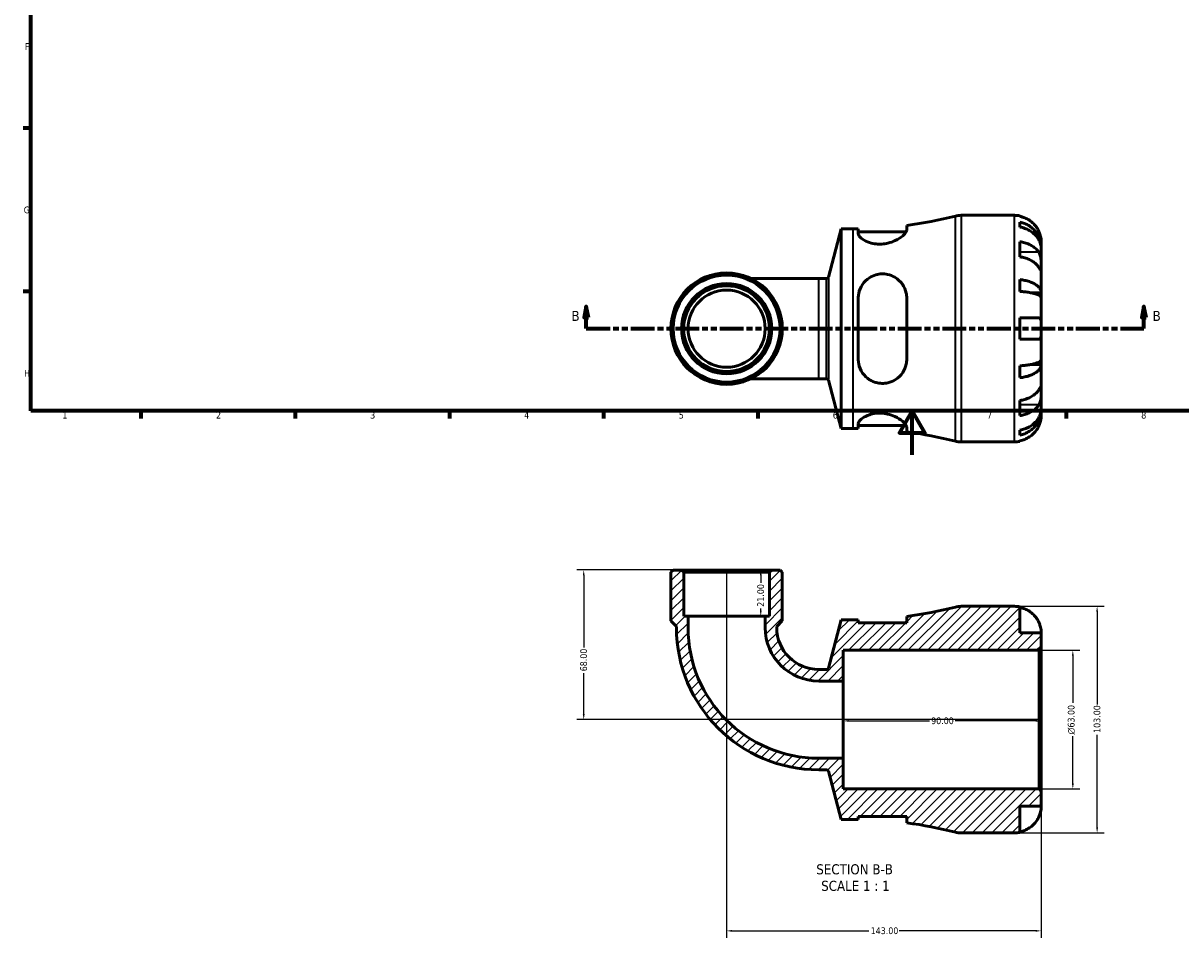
# Model space of a CAD drawing. Header units: millimetres. Extents: x 0 to 902, y -219 to 623.
# Tile 1 of 4: x 17 to 543, y -219 to 196. Entities that reach past the tile are written whole.
import ezdxf

# ---------------------------------------------------------------- set-up
doc = ezdxf.new("R2010")
doc.units = ezdxf.units.MM
doc.linetypes.add('DOUBLE_DASH_CHAIN', pattern=[1.2403, 0.6614, -0.0827, 0.1654, -0.0827, 0.1654, -0.0827])
for name, color, linetype, lineweight in [('Border (ANSI)', 7, 'Continuous', 70), ('Dimension (ANSI)', 7, 'Continuous', 25), ('Hatch (ANSI)', 7, 'Continuous', 18), ('Section Line (ANSI)', 7, 'DOUBLE_DASH_CHAIN', 70), ('Symbol (ANSI)', 7, 'Continuous', 25), ('Visible (ANSI)', 7, 'Continuous', 50), ('Visible Narrow (ANSI)', 7, 'Continuous', 35)]:
    doc.layers.add(name, color=color, linetype=linetype, lineweight=lineweight)
doc.styles.add('Label Text (ANSI)', font='tahoma.ttf')
doc.styles.add('Note Text (ANSI)', font='tahoma.ttf')
doc.dimstyles.new('Default - mm (ANSI)', dxfattribs={"dimtxt": 3.048, "dimasz": 2.5, "dimexe": 3.175, "dimexo": 1.6002, "dimgap": 0.8, "dimtad": 0, "dimtoh": 1, "dimrnd": 1e-08, "dimzin": 4, "dimdsep": 46, "dimtxsty": 'Note Text (ANSI)', "dimcen": 0.09, "dimdle": 10, "dimclrd": 256, "dimclre": 256, "dimclrt": 256, "dimadec": 1, "dimazin": 1, "dimtfac": 1, "dimtofl": 0, "dimtmove": 0, "dimatfit": 3, "dimfxl": 1, "dimtolj": 1, "dimtzin": 4, "dimlwd": -1, "dimlwe": -1, "dimarcsym": 0})

# ---------------------------------------------------------------- blocks, each defined once
blk = doc.blocks.new('Borders Default Border')
at = {"layer": 'Border (ANSI)'}
for p, q in [((20, 148.5), (16.55, 148.5)), ((20, 74.25), (16.55, 74.25)), ((70.08, 20), (70.08, 16.55)), ((140.17, 20), (140.17, 16.55)), ((210.25, 20), (210.25, 16.55)), ((280.33, 20), (280.33, 16.55)), ((350.42, 20), (350.42, 16.55)), ((490.58, 20), (490.58, 16.55))]:
    blk.add_line(p, q, dxfattribs=at)
at = {"layer": 'Border (ANSI)', "flags": 128}
for points in [[(20, 20), (20, 574), (821, 574), (821, 20), (20, 20)], [(420.5, 0), (420.5, 20), (414.73, 10), (426.27, 10), (420.5, 20)]]:
    blk.add_lwpolyline(points, dxfattribs=at)
at = {"layer": 'Border (ANSI)', "char_height": 3.05, "attachment_point": 7, "style": 'Note Text (ANSI)'}
for s, insert in [('F', (17.29, 184.1)), ('G', (16.81, 109.79)), ('H', (16.97, 35.6)), ('1', (34.35, 16.55)), ('2', (104.2, 16.55)), ('3', (174.26, 16.49)), ('4', (244.23, 16.55)), ('5', (314.48, 16.49)), ('6', (384.49, 16.49)), ('7', (454.6, 16.55)), ('8', (524.63, 16.48))]:
    blk.add_mtext(s, dxfattribs=dict(at, insert=insert))
blk = doc.blocks.new('2dTransSection0')
at = {"layer": 'Section Line (ANSI)', "linetype": 'Continuous'}
for p, q in [((272.47, 67.4), (271.47, 62.4)), ((272.47, 62.4), (272.47, 67.4)), ((273.47, 62.4), (272.47, 67.4)), ((525.85, 67.4), (524.85, 62.4)), ((525.85, 62.4), (525.85, 67.4)), ((526.85, 62.4), (525.85, 67.4)), ((271.47, 62.4), (273.47, 62.4)), ((272.47, 57.4), (272.47, 62.4)), ((524.85, 62.4), (526.85, 62.4)), ((525.85, 57.4), (525.85, 62.4)), ((272.47, 57.4), (283.1, 57.4)), ((515.22, 57.4), (525.85, 57.4))]:
    blk.add_line(p, q, dxfattribs=at)
at = {"layer": 'Section Line (ANSI)', "linetype": 'DOUBLE_DASH_CHAIN', "ltscale": 16.309778}
blk.add_line((272.47, 57.4), (525.85, 57.4), dxfattribs=at)
at = {"layer": 'Section Line (ANSI)', "linetype": 'Continuous', "flags": 128}
for points in [[(273.47, 62.4), (272.47, 67.4), (271.47, 62.4), (273.47, 62.4)], [(526.85, 62.4), (525.85, 67.4), (524.85, 62.4), (526.85, 62.4)]]:
    blk.add_lwpolyline(points, dxfattribs=at)
at = {"layer": 'Section Line (ANSI)'}
for points in [[(273.47, 62.4), (272.47, 67.4), (271.47, 62.4), (273.47, 62.4)], [(526.85, 62.4), (525.85, 67.4), (524.85, 62.4), (526.85, 62.4)]]:
    blk.add_solid(points, dxfattribs=at)
at = {"layer": 'Section Line (ANSI)', "char_height": 4.57, "attachment_point": 7, "style": 'Label Text (ANSI)'}
for insert in [(265.73, 60.9), (529.81, 60.9)]:
    blk.add_mtext('B', dxfattribs=dict(at, insert=insert))
blk = doc.blocks.new('*D7')
at = {"layer": 'Defpoints', "color": 0, "transparency": 16777216}
for p in [(478.2, -88.79), (493.56, -88.79), (478.2, -151.79)]:
    blk.add_point(p, dxfattribs=at)
at = {"layer": 'Dimension (ANSI)', "transparency": 16777216}
for p, q in [((479.8, -88.79), (496.74, -88.79)), ((493.56, -91.29), (493.56, -112.72)), ((493.56, -149.29), (493.56, -127.87)), ((479.8, -151.79), (496.74, -151.79))]:
    blk.add_line(p, q, dxfattribs=at)
for points in [[(493.15, -91.29), (493.98, -91.29), (493.56, -88.79)], [(493.15, -149.29), (493.98, -149.29), (493.56, -151.79)]]:
    blk.add_solid(points, dxfattribs=at)
at = {"layer": 'Dimension (ANSI)', "transparency": 16777216, "insert": (491.27, -127.07), "char_height": 3.048, "attachment_point": 1, "rotation": 90, "style": 'Note Text (ANSI)'}
blk.add_mtext('\\A1;\\fAIGDT|b0|i0;\\H3.0480;\\ln\\fTahoma|b0|i0;\\H3.0480;63.00', dxfattribs=at)
blk = doc.blocks.new('*D8')
at = {"layer": 'Defpoints', "color": 0, "transparency": 16777216}
for p in [(389.23, -120.29), (389.23, -120.86), (479.23, -120.29)]:
    blk.add_point(p, dxfattribs=at)
at = {"layer": 'Dimension (ANSI)', "transparency": 16777216}
for p, q in [((391.73, -120.86), (428.37, -120.86)), ((476.73, -120.86), (440.08, -120.86))]:
    blk.add_line(p, q, dxfattribs=at)
for points in [[(391.73, -120.45), (391.73, -121.28), (389.23, -120.86)], [(476.73, -120.45), (476.73, -121.28), (479.23, -120.86)]]:
    blk.add_solid(points, dxfattribs=at)
at = {"layer": 'Dimension (ANSI)', "transparency": 16777216, "insert": (429.17, -119.28), "char_height": 3.048, "attachment_point": 1, "style": 'Note Text (ANSI)'}
blk.add_mtext('\\A1;90.00', dxfattribs=at)
blk = doc.blocks.new('*D9')
at = {"layer": 'Defpoints', "color": 0, "transparency": 16777216}
for p in [(315.72, -52.29), (271.29, -120.29), (479.23, -120.29)]:
    blk.add_point(p, dxfattribs=at)
at = {"layer": 'Dimension (ANSI)', "transparency": 16777216}
for p, q in [((314.12, -52.29), (268.12, -52.29)), ((271.29, -54.79), (271.29, -87.46)), ((271.29, -117.79), (271.29, -99.13)), ((477.63, -120.29), (268.12, -120.29))]:
    blk.add_line(p, q, dxfattribs=at)
for points in [[(270.88, -54.79), (271.71, -54.79), (271.29, -52.29)], [(270.88, -117.79), (271.71, -117.79), (271.29, -120.29)]]:
    blk.add_solid(points, dxfattribs=at)
at = {"layer": 'Dimension (ANSI)', "transparency": 16777216, "insert": (269.7, -98.33), "char_height": 3.048, "attachment_point": 1, "rotation": 90, "style": 'Note Text (ANSI)'}
blk.add_mtext('\\A1;68.00', dxfattribs=at)
blk = doc.blocks.new('*D10')
at = {"layer": 'Defpoints', "color": 0, "transparency": 16777216}
for p in [(336.23, -52.29), (479.23, -152.82), (479.23, -216.29)]:
    blk.add_point(p, dxfattribs=at)
at = {"layer": 'Dimension (ANSI)', "transparency": 16777216}
for p, q in [((336.23, -53.9), (336.23, -219.47)), ((479.23, -154.43), (479.23, -219.47)), ((338.73, -216.29), (400.89, -216.29)), ((476.73, -216.29), (414.57, -216.29))]:
    blk.add_line(p, q, dxfattribs=at)
for points in [[(338.73, -215.88), (338.73, -216.71), (336.23, -216.29)], [(476.73, -215.88), (476.73, -216.71), (479.23, -216.29)]]:
    blk.add_solid(points, dxfattribs=at)
at = {"layer": 'Dimension (ANSI)', "transparency": 16777216, "insert": (401.69, -214.71), "char_height": 3.048, "attachment_point": 1, "style": 'Note Text (ANSI)'}
blk.add_mtext('\\A1;143.00', dxfattribs=at)
blk = doc.blocks.new('*D11')
at = {"layer": 'Defpoints', "color": 0, "transparency": 16777216}
for p in [(336.23, -52.29), (336.23, -73.29), (351.74, -73.29)]:
    blk.add_point(p, dxfattribs=at)
at = {"layer": 'Dimension (ANSI)', "transparency": 16777216}
for p, q in [((351.74, -54.79), (351.74, -58.17)), ((351.74, -70.79), (351.74, -69.8))]:
    blk.add_line(p, q, dxfattribs=at)
for points in [[(351.32, -54.79), (352.16, -54.79), (351.74, -52.29)], [(351.32, -70.79), (352.16, -70.79), (351.74, -73.29)]]:
    blk.add_solid(points, dxfattribs=at)
at = {"layer": 'Dimension (ANSI)', "transparency": 16777216, "insert": (350.15, -69), "char_height": 3.048, "attachment_point": 1, "rotation": 90, "style": 'Note Text (ANSI)'}
blk.add_mtext('\\A1;21.00', dxfattribs=at)
blk = doc.blocks.new('*D12')
at = {"layer": 'Defpoints', "color": 0, "transparency": 16777216}
for p in [(467.1, -68.79), (467.1, -171.79), (504.59, -171.79)]:
    blk.add_point(p, dxfattribs=at)
at = {"layer": 'Dimension (ANSI)', "transparency": 16777216}
for p, q in [((468.7, -68.79), (507.77, -68.79)), ((504.59, -71.29), (504.59, -113.46)), ((504.59, -169.29), (504.59, -127.13)), ((468.7, -171.79), (507.77, -171.79))]:
    blk.add_line(p, q, dxfattribs=at)
for points in [[(504.17, -71.29), (505.01, -71.29), (504.59, -68.79)], [(504.17, -169.29), (505.01, -169.29), (504.59, -171.79)]]:
    blk.add_solid(points, dxfattribs=at)
at = {"layer": 'Dimension (ANSI)', "transparency": 16777216, "insert": (503, -126.33), "char_height": 3.048, "attachment_point": 1, "rotation": 90, "style": 'Note Text (ANSI)'}
blk.add_mtext('\\A1;103.00', dxfattribs=at)

msp = doc.modelspace()

# ---------------------------------------------------------------- hatches: boundary and pattern name
at = {"layer": 'Hatch (ANSI)'}
h = msp.add_hatch(dxfattribs=at)
h.set_pattern_fill('ANSI31', color=256, scale=25.4, style=0)
h.set_pattern_definition([(45, (0, 0), (-2.245064, 2.245064), [])])
edge = h.paths.add_edge_path()
edge.add_line((396.044, -164.355), (418.094, -164.355))
edge.add_line((418.094, -164.355), (418.094, -167.208))
edge.add_ellipse((393.726, -352.79), major_axis=(24.368, 185.582), ratio=1, start_angle=353.1084, end_angle=360, ccw=False)
edge.add_ellipse((442.743, -161.495), major_axis=(-2.557, -9.978), ratio=1, start_angle=0, end_angle=14.37193)
edge.add_line((442.743, -171.795), (467.101, -171.795))
edge.add_ellipse((467.101, -159.67), major_axis=(0, -12.125), ratio=1, start_angle=0, end_angle=11.53696)
edge.add_line((469.526, -171.55), (469.526, -159.67))
edge.add_line((469.526, -159.67), (479.226, -159.67))
edge.add_line((479.226, -159.67), (479.226, -152.825))
edge.add_line((479.226, -152.825), (478.196, -151.795))
edge.add_line((478.196, -151.795), (389.226, -151.795))
edge.add_line((389.226, -151.795), (389.226, -137.823))
edge.add_line((389.226, -137.823), (378.066, -137.823))
edge.add_ellipse((378.066, -78.455), major_axis=(0, -59.368), ratio=1, start_angle=270, end_angle=360, ccw=False)
edge.add_line((318.698, -78.455), (318.698, -73.295))
edge.add_line((318.698, -73.295), (316.75, -73.295))
edge.add_line((316.75, -73.295), (316.75, -53.325))
edge.add_line((316.75, -53.325), (315.72, -52.295))
edge.add_line((315.72, -52.295), (311.937, -52.295))
edge.add_line((311.937, -52.295), (310.907, -53.325))
edge.add_line((310.907, -53.325), (310.907, -75.395))
edge.add_line((310.907, -75.395), (313.439, -77.927))
edge.add_line((313.439, -77.927), (313.439, -78.455))
edge.add_ellipse((378.066, -78.455), major_axis=(-64.627, 0), ratio=1, start_angle=0, end_angle=90)
edge.add_line((378.066, -143.082), (381.656, -143.082))
edge.add_ellipse((381.656, -143.906), major_axis=(0, 0.824), ratio=1, start_angle=285, end_angle=360, ccw=False)
edge.add_line((382.452, -143.693), (388.326, -165.615))
edge.add_line((388.326, -165.615), (393.726, -165.615))
edge.add_ellipse((393.726, -352.79), major_axis=(0, 187.175), ratio=1, start_angle=359.29058, end_angle=360, ccw=False)
edge.add_line((396.044, -165.629), (396.044, -164.355))
edge = h.paths.add_edge_path()
edge.add_line((418.094, -76.235), (396.044, -76.235))
edge.add_line((396.044, -76.235), (396.044, -74.961))
edge.add_ellipse((393.726, 112.2), major_axis=(2.317, -187.161), ratio=1, start_angle=359.29058, end_angle=360, ccw=False)
edge.add_line((393.726, -74.975), (388.326, -74.975))
edge.add_line((388.326, -74.975), (382.452, -96.897))
edge.add_ellipse((381.656, -96.684), major_axis=(0.796, -0.213), ratio=1, start_angle=285, end_angle=360, ccw=False)
edge.add_line((381.656, -97.508), (378.066, -97.508))
edge.add_ellipse((378.066, -78.455), major_axis=(0, -19.053), ratio=1, start_angle=270, end_angle=360, ccw=False)
edge.add_line((359.013, -78.455), (359.013, -77.927))
edge.add_line((359.013, -77.927), (361.545, -75.395))
edge.add_line((361.545, -75.395), (361.545, -53.325))
edge.add_line((361.545, -53.325), (360.515, -52.295))
edge.add_line((360.515, -52.295), (356.732, -52.295))
edge.add_line((356.732, -52.295), (355.702, -53.325))
edge.add_line((355.702, -53.325), (355.702, -73.295))
edge.add_line((355.702, -73.295), (353.755, -73.295))
edge.add_line((353.755, -73.295), (353.755, -78.455))
edge.add_ellipse((378.066, -78.455), major_axis=(-24.312, 0), ratio=1, start_angle=0, end_angle=90)
edge.add_line((378.066, -102.767), (389.226, -102.767))
edge.add_line((389.226, -102.767), (389.226, -88.795))
edge.add_line((389.226, -88.795), (478.196, -88.795))
edge.add_line((478.196, -88.795), (479.226, -87.765))
edge.add_line((479.226, -87.765), (479.226, -80.92))
edge.add_line((479.226, -80.92), (469.526, -80.92))
edge.add_line((469.526, -80.92), (469.526, -69.04))
edge.add_ellipse((467.101, -80.92), major_axis=(2.425, 11.88), ratio=1, start_angle=0, end_angle=11.53696)
edge.add_line((467.101, -68.795), (442.743, -68.795))
edge.add_ellipse((442.743, -79.095), major_axis=(0, 10.3), ratio=1, start_angle=0, end_angle=14.37193)
edge.add_ellipse((393.726, 112.2), major_axis=(46.46, -181.317), ratio=1, start_angle=353.1084, end_angle=360, ccw=False)
edge.add_line((418.094, -73.382), (418.094, -76.235))

# ---------------------------------------------------------------- linework, layer by layer
at = {"layer": 'Visible (ANSI)'}
for p, q in [((442.743, 108.901), (467.101, 108.901)), ((469.526, 108.656), (469.526, 108.426)), ((469.526, 105.795), (469.526, 103.56)), ((382.452, 80.799), (388.326, 102.721)), ((388.326, 12.081), (388.326, 102.721)), ((388.326, 102.721), (393.726, 102.721)), ((396.044, 102.735), (396.044, 100.565)), ((396.044, 101.461), (417.878, 101.461)), ((418.094, 102.22), (418.094, 104.314)), ((469.526, 96.911), (469.526, 90.052)), ((479.226, 94.242), (479.226, 96.776)), ((479.226, 94.242), (479.175, 94.242)), ((479.226, 93.278), (479.226, 94.242)), ((479.226, 85.243), (479.226, 93.278)), ((479.226, 73.625), (479.226, 85.243)), ((378.066, 80.188), (347.262, 80.188)), ((378.066, 80.188), (381.656, 80.188)), ((469.526, 79.682), (469.526, 74.285)), ((396.044, 71.261), (396.044, 43.541)), ((418.094, 43.541), (418.094, 71.261)), ((479.226, 73.625), (474.935, 73.625)), ((479.226, 71.297), (479.226, 73.625)), ((479.226, 57.401), (479.226, 71.297)), ((469.526, 62.251), (469.526, 52.551)), ((479.226, 43.505), (479.226, 57.401)), ((479.226, 41.176), (479.226, 43.505)), ((469.526, 40.517), (469.526, 35.12)), ((479.226, 41.176), (474.935, 41.176)), ((479.226, 29.559), (479.226, 41.176)), ((347.262, 34.614), (378.066, 34.614)), ((378.066, 34.614), (381.656, 34.614)), ((382.452, 34.003), (388.326, 12.081)), ((479.226, 21.524), (479.226, 29.559)), ((469.526, 24.75), (469.526, 17.891)), ((479.226, 20.56), (479.226, 21.524)), ((479.226, 20.56), (479.175, 20.56)), ((479.226, 18.026), (479.226, 20.56)), ((388.326, 12.081), (393.726, 12.081)), ((396.044, 14.237), (396.044, 12.067)), ((396.044, 13.341), (417.878, 13.341)), ((418.094, 10.488), (418.094, 12.582)), ((469.526, 11.242), (469.526, 9.007)), ((442.743, 5.901), (467.101, 5.901)), ((469.526, 6.376), (469.526, 6.146)), ((311.937, -52.295), (310.907, -53.325)), ((315.72, -52.295), (311.937, -52.295)), ((316.75, -53.325), (315.72, -52.295)), ((356.732, -52.295), (315.72, -52.295)), ((356.732, -52.295), (355.702, -53.325)), ((360.515, -52.295), (356.732, -52.295)), ((361.545, -53.325), (360.515, -52.295)), ((310.907, -53.325), (310.907, -75.395)), ((316.75, -73.295), (316.75, -53.325)), ((316.75, -53.325), (355.702, -53.325)), ((355.702, -53.325), (355.702, -73.295)), ((361.545, -75.395), (361.545, -53.325)), ((318.698, -73.295), (316.75, -73.295)), ((318.698, -78.455), (318.698, -73.295)), ((353.755, -73.295), (318.698, -73.295)), ((355.702, -73.295), (353.755, -73.295)), ((353.755, -73.295), (353.755, -78.455)), ((418.094, -73.382), (418.094, -76.235)), ((467.101, -68.795), (442.743, -68.795)), ((469.526, -80.92), (469.526, -69.04)), ((310.907, -75.395), (313.439, -77.927)), ((313.439, -77.927), (313.439, -78.455)), ((359.013, -77.927), (361.545, -75.395)), ((359.013, -78.455), (359.013, -77.927)), ((388.326, -74.975), (382.452, -96.897)), ((393.726, -74.975), (388.326, -74.975)), ((396.044, -76.235), (396.044, -74.961)), ((418.094, -76.235), (396.044, -76.235)), ((479.226, -80.92), (469.526, -80.92)), ((479.226, -87.765), (479.226, -80.92)), ((389.226, -102.767), (389.226, -88.795)), ((389.226, -88.795), (478.196, -88.795)), ((478.196, -88.795), (479.226, -87.765)), ((478.196, -88.795), (478.196, -151.795)), ((479.226, -152.825), (479.226, -87.765)), ((381.656, -97.508), (378.066, -97.508)), ((378.066, -102.767), (389.226, -102.767)), ((389.226, -137.823), (389.226, -102.767)), ((389.226, -137.823), (378.066, -137.823)), ((389.226, -151.795), (389.226, -137.823)), ((378.066, -143.082), (381.656, -143.082)), ((382.452, -143.693), (388.326, -165.615)), ((478.196, -151.795), (389.226, -151.795)), ((479.226, -152.825), (478.196, -151.795)), ((479.226, -159.67), (479.226, -152.825)), ((469.526, -171.55), (469.526, -159.67)), ((469.526, -159.67), (479.226, -159.67)), ((388.326, -165.615), (393.726, -165.615)), ((396.044, -164.355), (418.094, -164.355)), ((396.044, -165.629), (396.044, -164.355)), ((418.094, -164.355), (418.094, -167.208)), ((442.743, -171.795), (467.101, -171.795))]:
    msp.add_line(p, q, dxfattribs=at)
for radius in [25.319, 24.289, 20.506, 19.476, 17.528]:
    msp.add_circle((336.226, 57.401), radius, dxfattribs=at)
for centre, radius, start, end in [((393.726, 289.896), 187.175, 277.48032, 284.37193), ((442.743, 98.601), 10.3, 90, 104.37193), ((467.101, 96.776), 12.125, 78.46304, 90), ((393.726, 289.896), 187.175, 270, 270.70942), ((381.656, 81.012), 0.824, 270, 345), ((381.656, 33.79), 0.824, 15, 90), ((393.726, -175.094), 187.175, 89.29058, 90), ((393.726, -175.094), 187.175, 75.62807, 82.51968), ((442.743, 16.201), 10.3, 255.62807, 270), ((467.101, 18.026), 12.125, 270, 281.53696), ((393.726, 112.2), 187.175, 277.48032, 284.37193), ((442.743, -79.095), 10.3, 90, 104.37193), ((467.101, -80.92), 12.125, 78.46304, 90), ((378.066, -78.455), 64.627, 180, 270), ((378.066, -78.455), 59.368, 180, 270), ((378.066, -78.455), 24.312, 180, 270), ((378.066, -78.455), 19.053, 180, 270), ((393.726, 112.2), 187.175, 270, 270.70942), ((381.656, -96.684), 0.824, 270, 345), ((381.656, -143.906), 0.824, 15, 90), ((393.726, -352.79), 187.175, 89.29058, 90), ((393.726, -352.79), 187.175, 75.62807, 82.51968), ((442.743, -161.495), 10.3, 255.62807, 270), ((467.101, -159.67), 12.125, 270, 281.53696)]:
    msp.add_arc(centre, radius, start, end, dxfattribs=at)
for points, knots in [([(478.094, 101.626), (477.84, 102.176), (477.53, 102.735), (476.722, 103.948), (476.196, 104.582), (475.136, 105.644), (474.507, 106.171), (473.151, 107.079), (472.424, 107.461), (471.061, 108.027), (470.303, 108.267), (469.526, 108.426)], [5.9143146, 5.9143146, 5.9143146, 5.9143146, 6.0897305, 6.0897305, 6.3151304, 6.3151304, 6.5397196, 6.5397196, 6.7643088, 6.7643088, 6.9824261, 6.9824261, 6.9824261, 6.9824261]), ([(469.526, 105.795), (470.303, 105.641), (471.063, 105.409), (472.426, 104.861), (473.153, 104.492), (474.509, 103.612), (475.139, 103.103), (476.198, 102.075), (476.724, 101.463), (477.632, 100.144), (478.013, 99.438), (478.587, 98.092), (478.833, 97.329), (479.152, 95.768), (479.226, 94.972), (479.226, 94.242)], [0.2300349, 0.2300349, 0.2300349, 0.2300349, 0.4483378, 0.4483378, 0.6728957, 0.6728957, 0.8974535, 0.8974535, 1.1226267, 1.1226267, 1.3478, 1.3478, 1.5738057, 1.5738057, 1.7998115, 1.7998115, 1.7998115, 1.7998115]), ([(418.094, 102.22), (418.094, 101.983), (418.014, 101.716), (417.566, 100.871), (417.008, 100.236), (415.365, 98.85), (414.216, 98.092), (411.837, 96.958), (410.7, 96.535), (408.598, 96.027), (407.688, 95.884), (405.889, 95.766), (405.023, 95.785), (403.117, 95.988), (402.121, 96.211), (399.939, 96.92), (398.86, 97.469), (397.15, 98.643), (396.54, 99.27), (396.112, 100.094), (396.044, 100.338), (396.044, 100.565)], [-3.8955804, -3.8955804, -3.8955804, -3.8955804, -3.6535708, -3.6535708, -3.19293, -3.19293, -2.6729658, -2.6729658, -2.284942, -2.284942, -2.0060777, -2.0060777, -1.7415575, -1.7415575, -1.4079212, -1.4079212, -0.9369214, -0.9369214, -0.4425319, -0.4425319, -0.2186521, -0.2186521, -0.2186521, -0.2186521]), ([(479.226, 93.278), (479.226, 93.927), (479.152, 94.636), (478.833, 96.025), (478.587, 96.704), (478.013, 97.902), (477.632, 98.53), (476.724, 99.704), (476.198, 100.249), (475.139, 101.163), (474.509, 101.617), (473.153, 102.4), (472.426, 102.729), (471.063, 103.216), (470.303, 103.423), (469.526, 103.56)], [5.4054322, 5.4054322, 5.4054322, 5.4054322, 5.6314379, 5.6314379, 5.8574437, 5.8574437, 6.0826169, 6.0826169, 6.3077901, 6.3077901, 6.5323479, 6.5323479, 6.7569058, 6.7569058, 6.9752088, 6.9752088, 6.9752088, 6.9752088]), ([(479.226, 96.776), (479.226, 96.776), (479.227, 96.835), (479.222, 97.078), (479.217, 97.273), (479.172, 97.861), (479.123, 98.29), (478.959, 99.126), (478.871, 99.49), (478.676, 100.15), (478.58, 100.436), (478.362, 101.016), (478.24, 101.309), (478.103, 101.607), (478.099, 101.616), (478.094, 101.626)], [-3.37535926, -3.37535926, -3.37535926, -3.37535926, -3.24472064, -3.24472064, -3.10081281, -3.10081281, -2.91318515, -2.91318515, -2.78540812, -2.78540812, -2.69094331, -2.69094331, -2.59427293, -2.59427293, -2.59108226, -2.59108226, -2.59108226, -2.59108226]), ([(469.526, 96.911), (470.303, 96.798), (471.061, 96.629), (472.424, 96.229), (473.151, 95.958), (474.507, 95.316), (475.136, 94.943), (476.196, 94.192), (476.722, 93.744), (477.53, 92.887), (477.84, 92.491), (478.094, 92.102)], [0.2300371, 0.2300371, 0.2300371, 0.2300371, 0.4481544, 0.4481544, 0.6727436, 0.6727436, 0.8973328, 0.8973328, 1.1227327, 1.1227327, 1.2981486, 1.2981486, 1.2981486, 1.2981486]), ([(478.094, 85.243), (477.84, 85.632), (477.53, 86.028), (476.722, 86.885), (476.196, 87.333), (475.136, 88.084), (474.507, 88.457), (473.151, 89.099), (472.424, 89.37), (471.061, 89.77), (470.303, 89.939), (469.526, 90.052)], [5.9143146, 5.9143146, 5.9143146, 5.9143146, 6.0897305, 6.0897305, 6.3151304, 6.3151304, 6.5397196, 6.5397196, 6.7643088, 6.7643088, 6.9824261, 6.9824261, 6.9824261, 6.9824261]), ([(478.094, 92.102), (478.148, 92.02), (478.2, 91.935), (478.382, 91.612), (478.501, 91.356), (478.719, 90.781), (478.814, 90.461), (479.006, 89.641), (479.081, 89.133), (479.189, 88.004), (479.21, 87.397), (479.228, 86.236), (479.226, 85.697), (479.226, 85.243)], [-0.78090098, -0.78090098, -0.78090098, -0.78090098, -0.74249641, -0.74249641, -0.64168011, -0.64168011, -0.53308797, -0.53308797, -0.37727943, -0.37727943, -0.19250343, -0.19250343, 0, 0, 0, 0]), ([(479.226, 85.243), (479.226, 84.975), (479.227, 84.739), (479.224, 84.329), (479.221, 84.161), (479.196, 83.884), (479.169, 83.811), (479.058, 83.837), (478.977, 83.928), (478.78, 84.201), (478.683, 84.345), (478.46, 84.684), (478.336, 84.873), (478.165, 85.135), (478.13, 85.189), (478.094, 85.243)], [0, 0, 0, 0, 0.11375655, 0.11375655, 0.23538098, 0.23538098, 0.39430899, 0.39430899, 0.54630686, 0.54630686, 0.65204055, 0.65204055, 0.75381821, 0.75381821, 0.77933795, 0.77933795, 0.77933795, 0.77933795]), ([(396.044, 71.261), (396.044, 71.96), (396.11, 72.654), (396.522, 74.806), (397.099, 76.196), (398.75, 78.644), (399.822, 79.708), (402.007, 81.115), (403.01, 81.572), (404.927, 82.111), (405.795, 82.247), (407.58, 82.311), (408.474, 82.232), (410.545, 81.796), (411.669, 81.349), (414.038, 79.948), (415.192, 78.873), (416.924, 76.415), (417.533, 75.046), (418.01, 72.819), (418.094, 72.045), (418.094, 71.261)], [-3.8481612, -3.8481612, -3.8481612, -3.8481612, -3.6270332, -3.6270332, -3.149235, -3.149235, -2.6745547, -2.6745547, -2.3368508, -2.3368508, -2.0716963, -2.0716963, -1.7982934, -1.7982934, -1.4184679, -1.4184679, -0.9070726, -0.9070726, -0.4224468, -0.4224468, -0.1748914, -0.1748914, -0.1748914, -0.1748914]), ([(469.526, 79.682), (470.303, 79.601), (471.063, 79.48), (472.426, 79.192), (473.153, 78.999), (474.509, 78.538), (475.139, 78.27), (476.198, 77.732), (476.724, 77.411), (477.632, 76.719), (478.013, 76.349), (478.587, 75.644), (478.833, 75.243), (479.152, 74.425), (479.226, 74.008), (479.226, 73.625)], [0.2300349, 0.2300349, 0.2300349, 0.2300349, 0.4483378, 0.4483378, 0.6728957, 0.6728957, 0.8974535, 0.8974535, 1.1226267, 1.1226267, 1.3478, 1.3478, 1.5738057, 1.5738057, 1.7998115, 1.7998115, 1.7998115, 1.7998115]), ([(479.226, 71.297), (479.226, 71.486), (479.152, 71.692), (478.833, 72.095), (478.587, 72.293), (478.013, 72.641), (477.632, 72.824), (476.724, 73.165), (476.198, 73.323), (475.139, 73.589), (474.509, 73.721), (473.153, 73.948), (472.426, 74.044), (471.063, 74.185), (470.303, 74.245), (469.526, 74.285)], [5.4054322, 5.4054322, 5.4054322, 5.4054322, 5.6314379, 5.6314379, 5.8574437, 5.8574437, 6.0826169, 6.0826169, 6.3077901, 6.3077901, 6.5323479, 6.5323479, 6.7569058, 6.7569058, 6.9752088, 6.9752088, 6.9752088, 6.9752088]), ([(469.526, 62.251), (470.303, 62.251), (471.061, 62.251), (472.424, 62.251), (473.151, 62.251), (474.507, 62.251), (475.136, 62.251), (476.196, 62.251), (476.722, 62.251), (477.53, 62.251), (477.84, 62.251), (478.094, 62.251)], [0.2300371, 0.2300371, 0.2300371, 0.2300371, 0.4481544, 0.4481544, 0.6727436, 0.6727436, 0.8973328, 0.8973328, 1.1227327, 1.1227327, 1.2981486, 1.2981486, 1.2981486, 1.2981486]), ([(478.094, 62.251), (478.189, 62.251), (478.278, 62.238), (478.452, 62.183), (478.536, 62.138), (478.708, 61.997), (478.792, 61.891), (478.994, 61.513), (479.079, 61.182), (479.189, 60.34), (479.21, 59.83), (479.228, 58.678), (479.226, 58.043), (479.226, 57.401)], [-0.78516465, -0.78516465, -0.78516465, -0.78516465, -0.71674204, -0.71674204, -0.64259311, -0.64259311, -0.54817339, -0.54817339, -0.37584493, -0.37584493, -0.19265918, -0.19265918, 0, 0, 0, 0]), ([(479.226, 57.401), (479.226, 56.916), (479.227, 56.433), (479.22, 55.449), (479.211, 54.958), (479.152, 54.12), (479.106, 53.77), (478.961, 53.229), (478.872, 53.027), (478.684, 52.783), (478.603, 52.71), (478.429, 52.609), (478.34, 52.578), (478.196, 52.555), (478.146, 52.551), (478.094, 52.551)], [0, 0, 0, 0, 0.14558971, 0.14558971, 0.30930841, 0.30930841, 0.45830506, 0.45830506, 0.58735107, 0.58735107, 0.66775406, 0.66775406, 0.73999155, 0.73999155, 0.77632248, 0.77632248, 0.77632248, 0.77632248]), ([(478.094, 52.551), (477.84, 52.551), (477.53, 52.551), (476.722, 52.551), (476.196, 52.551), (475.136, 52.551), (474.507, 52.551), (473.151, 52.551), (472.424, 52.551), (471.061, 52.551), (470.303, 52.551), (469.526, 52.551)], [5.9143146, 5.9143146, 5.9143146, 5.9143146, 6.0897305, 6.0897305, 6.3151304, 6.3151304, 6.5397196, 6.5397196, 6.7643088, 6.7643088, 6.9824261, 6.9824261, 6.9824261, 6.9824261]), ([(418.094, 43.541), (418.094, 42.775), (418.014, 42.018), (417.566, 39.881), (417.008, 38.572), (415.365, 36.112), (414.216, 34.996), (411.837, 33.529), (410.7, 33.056), (408.598, 32.585), (407.688, 32.495), (405.889, 32.544), (405.023, 32.672), (403.117, 33.19), (402.121, 33.631), (399.939, 34.998), (398.86, 36.038), (397.15, 38.491), (396.54, 39.924), (396.112, 42.132), (396.044, 42.834), (396.044, 43.541)], [-3.8955804, -3.8955804, -3.8955804, -3.8955804, -3.6535708, -3.6535708, -3.19293, -3.19293, -2.6729658, -2.6729658, -2.284942, -2.284942, -2.0060777, -2.0060777, -1.7415575, -1.7415575, -1.4079212, -1.4079212, -0.9369214, -0.9369214, -0.4425319, -0.4425319, -0.2186521, -0.2186521, -0.2186521, -0.2186521]), ([(469.526, 40.517), (470.303, 40.557), (471.063, 40.617), (472.426, 40.758), (473.153, 40.854), (474.509, 41.081), (475.139, 41.213), (476.198, 41.479), (476.724, 41.637), (477.632, 41.978), (478.013, 42.161), (478.587, 42.509), (478.833, 42.706), (479.152, 43.11), (479.226, 43.316), (479.226, 43.505)], [0.2300349, 0.2300349, 0.2300349, 0.2300349, 0.4483378, 0.4483378, 0.6728957, 0.6728957, 0.8974535, 0.8974535, 1.1226267, 1.1226267, 1.3478, 1.3478, 1.5738057, 1.5738057, 1.7998115, 1.7998115, 1.7998115, 1.7998115]), ([(479.226, 41.176), (479.226, 40.794), (479.152, 40.376), (478.833, 39.559), (478.587, 39.158), (478.013, 38.453), (477.632, 38.082), (476.724, 37.391), (476.198, 37.07), (475.139, 36.531), (474.509, 36.264), (473.153, 35.803), (472.426, 35.609), (471.063, 35.322), (470.303, 35.201), (469.526, 35.12)], [5.4054322, 5.4054322, 5.4054322, 5.4054322, 5.6314379, 5.6314379, 5.8574437, 5.8574437, 6.0826169, 6.0826169, 6.3077901, 6.3077901, 6.5323479, 6.5323479, 6.7569058, 6.7569058, 6.9752088, 6.9752088, 6.9752088, 6.9752088]), ([(469.526, 24.75), (470.303, 24.863), (471.061, 25.032), (472.424, 25.432), (473.151, 25.702), (474.507, 26.345), (475.136, 26.718), (476.196, 27.469), (476.722, 27.917), (477.53, 28.774), (477.84, 29.17), (478.094, 29.559)], [0.2300371, 0.2300371, 0.2300371, 0.2300371, 0.4481544, 0.4481544, 0.6727436, 0.6727436, 0.8973328, 0.8973328, 1.1227327, 1.1227327, 1.2981486, 1.2981486, 1.2981486, 1.2981486]), ([(478.094, 29.559), (478.148, 29.641), (478.2, 29.72), (478.382, 29.999), (478.501, 30.182), (478.719, 30.511), (478.814, 30.651), (479.006, 30.908), (479.081, 30.985), (479.189, 30.972), (479.21, 30.849), (479.228, 30.371), (479.226, 30.012), (479.226, 29.559)], [-0.78090098, -0.78090098, -0.78090098, -0.78090098, -0.74249641, -0.74249641, -0.64168011, -0.64168011, -0.53308797, -0.53308797, -0.37727943, -0.37727943, -0.19250343, -0.19250343, 0, 0, 0, 0]), ([(479.226, 29.559), (479.226, 29.291), (479.227, 28.992), (479.224, 28.324), (479.221, 27.953), (479.196, 27.061), (479.169, 26.534), (479.058, 25.504), (478.977, 25.012), (478.78, 24.221), (478.683, 23.914), (478.46, 23.352), (478.336, 23.099), (478.165, 22.811), (478.13, 22.754), (478.094, 22.7)], [0, 0, 0, 0, 0.11375655, 0.11375655, 0.23538098, 0.23538098, 0.39430899, 0.39430899, 0.54630686, 0.54630686, 0.65204055, 0.65204055, 0.75381821, 0.75381821, 0.77933795, 0.77933795, 0.77933795, 0.77933795]), ([(478.094, 22.7), (477.84, 22.311), (477.53, 21.915), (476.722, 21.058), (476.196, 20.61), (475.136, 19.859), (474.507, 19.486), (473.151, 18.844), (472.424, 18.573), (471.061, 18.173), (470.303, 18.004), (469.526, 17.891)], [5.9143146, 5.9143146, 5.9143146, 5.9143146, 6.0897305, 6.0897305, 6.3151304, 6.3151304, 6.5397196, 6.5397196, 6.7643088, 6.7643088, 6.9824261, 6.9824261, 6.9824261, 6.9824261]), ([(469.526, 11.242), (470.303, 11.379), (471.063, 11.586), (472.426, 12.073), (473.153, 12.402), (474.509, 13.185), (475.139, 13.638), (476.198, 14.553), (476.724, 15.098), (477.632, 16.272), (478.013, 16.9), (478.587, 18.098), (478.833, 18.777), (479.152, 20.166), (479.226, 20.875), (479.226, 21.524)], [0.2300349, 0.2300349, 0.2300349, 0.2300349, 0.4483378, 0.4483378, 0.6728957, 0.6728957, 0.8974535, 0.8974535, 1.1226267, 1.1226267, 1.3478, 1.3478, 1.5738057, 1.5738057, 1.7998115, 1.7998115, 1.7998115, 1.7998115]), ([(396.044, 14.237), (396.044, 14.462), (396.11, 14.703), (396.522, 15.505), (397.099, 16.108), (398.75, 17.271), (399.822, 17.831), (402.007, 18.562), (403.01, 18.795), (404.927, 19.012), (405.795, 19.037), (407.58, 18.931), (408.474, 18.797), (410.545, 18.314), (411.669, 17.909), (414.038, 16.812), (415.192, 16.07), (416.924, 14.658), (417.533, 13.983), (418.01, 13.098), (418.094, 12.825), (418.094, 12.582)], [-3.8481612, -3.8481612, -3.8481612, -3.8481612, -3.6270332, -3.6270332, -3.149235, -3.149235, -2.6745547, -2.6745547, -2.3368508, -2.3368508, -2.0716963, -2.0716963, -1.7982934, -1.7982934, -1.4184679, -1.4184679, -0.9070726, -0.9070726, -0.4224468, -0.4224468, -0.1748914, -0.1748914, -0.1748914, -0.1748914]), ([(479.226, 20.56), (479.226, 19.83), (479.152, 19.034), (478.833, 17.473), (478.587, 16.71), (478.013, 15.364), (477.632, 14.658), (476.724, 13.339), (476.198, 12.727), (475.139, 11.699), (474.509, 11.189), (473.153, 10.31), (472.426, 9.941), (471.063, 9.393), (470.303, 9.161), (469.526, 9.007)], [5.4054322, 5.4054322, 5.4054322, 5.4054322, 5.6314379, 5.6314379, 5.8574437, 5.8574437, 6.0826169, 6.0826169, 6.3077901, 6.3077901, 6.5323479, 6.5323479, 6.7569058, 6.7569058, 6.9752088, 6.9752088, 6.9752088, 6.9752088]), ([(478.094, 13.176), (478.165, 13.328), (478.232, 13.481), (478.413, 13.914), (478.519, 14.194), (478.72, 14.787), (478.811, 15.097), (479.003, 15.858), (479.081, 16.282), (479.189, 17.076), (479.21, 17.416), (479.229, 17.899), (479.226, 18.026), (479.226, 18.026)], [-0.77507703, -0.77507703, -0.77507703, -0.77507703, -0.72560399, -0.72560399, -0.63594265, -0.63594265, -0.53365641, -0.53365641, -0.3753162, -0.3753162, -0.19216783, -0.19216783, 0, 0, 0, 0]), ([(469.526, 6.376), (470.303, 6.535), (471.061, 6.775), (472.424, 7.341), (473.151, 7.722), (474.507, 8.631), (475.136, 9.158), (476.196, 10.22), (476.722, 10.854), (477.53, 12.066), (477.84, 12.626), (478.094, 13.176)], [0.2300371, 0.2300371, 0.2300371, 0.2300371, 0.4481544, 0.4481544, 0.6727436, 0.6727436, 0.8973328, 0.8973328, 1.1227327, 1.1227327, 1.2981486, 1.2981486, 1.2981486, 1.2981486]), ([(469.526, -69.27), (470.303, -69.429), (471.061, -69.669), (472.424, -70.234), (473.151, -70.616), (474.507, -71.525), (475.136, -72.052), (476.196, -73.114), (476.722, -73.748), (477.53, -74.96), (477.84, -75.52), (478.094, -76.07)], [0.2300371, 0.2300371, 0.2300371, 0.2300371, 0.4481544, 0.4481544, 0.6727436, 0.6727436, 0.8973328, 0.8973328, 1.1227327, 1.1227327, 1.2981486, 1.2981486, 1.2981486, 1.2981486]), ([(478.094, -76.07), (478.189, -76.274), (478.278, -76.48), (478.452, -76.913), (478.536, -77.138), (478.708, -77.648), (478.792, -77.929), (478.994, -78.701), (479.079, -79.16), (479.189, -79.975), (479.21, -80.312), (479.228, -80.792), (479.226, -80.92), (479.226, -80.92)], [-0.78516465, -0.78516465, -0.78516465, -0.78516465, -0.71674204, -0.71674204, -0.64259311, -0.64259311, -0.54817339, -0.54817339, -0.37584493, -0.37584493, -0.19265918, -0.19265918, 0, 0, 0, 0]), ([(479.226, -159.67), (479.226, -159.67), (479.227, -159.729), (479.222, -159.972), (479.217, -160.167), (479.172, -160.755), (479.123, -161.184), (478.959, -162.02), (478.871, -162.384), (478.676, -163.044), (478.58, -163.33), (478.362, -163.91), (478.24, -164.203), (478.103, -164.501), (478.099, -164.51), (478.094, -164.52)], [-3.37535926, -3.37535926, -3.37535926, -3.37535926, -3.24472064, -3.24472064, -3.10081281, -3.10081281, -2.91318515, -2.91318515, -2.78540812, -2.78540812, -2.69094331, -2.69094331, -2.59427293, -2.59427293, -2.59108226, -2.59108226, -2.59108226, -2.59108226]), ([(478.094, -164.52), (477.84, -165.07), (477.53, -165.629), (476.722, -166.842), (476.196, -167.476), (475.136, -168.538), (474.507, -169.065), (473.151, -169.973), (472.424, -170.355), (471.061, -170.921), (470.303, -171.161), (469.526, -171.32)], [5.9143146, 5.9143146, 5.9143146, 5.9143146, 6.0897305, 6.0897305, 6.3151304, 6.3151304, 6.5397196, 6.5397196, 6.7643088, 6.7643088, 6.9824261, 6.9824261, 6.9824261, 6.9824261])]:
    msp.add_open_spline(points, degree=3, knots=knots, dxfattribs=at)
for points in [[(417.878, -76.235), (418.02, -75.958), (418.094, -75.703), (418.094, -75.476)], [(418.094, -165.114), (418.094, -164.887), (418.02, -164.632), (417.878, -164.355)]]:
    msp.add_open_spline(points, degree=3, dxfattribs=at)
at = {"layer": 'Visible Narrow (ANSI)'}
for p, q in [((440.186, 6.853), (440.186, 107.949)), ((442.743, 108.267), (442.743, 6.535)), ((467.101, 6.535), (467.101, 108.267)), ((393.726, 12.639), (393.726, 102.163)), ((477.666, 92.102), (469.955, 92.102)), ((378.066, 34.895), (378.066, 79.907)), ((381.656, 34.895), (381.656, 79.907)), ((382.452, 80.511), (382.452, 34.291)), ((477.666, 22.7), (469.955, 22.7))]:
    msp.add_line(p, q, dxfattribs=at)

# ---------------------------------------------------------------- block references
msp.add_blockref('Borders Default Border', (0, 0))
at = {"layer": 'Section Line (ANSI)'}
msp.add_blockref('2dTransSection0', (0, 0), dxfattribs=at)

# ---------------------------------------------------------------- texts
at = {"layer": 'Symbol (ANSI)', "char_height": 4.572, "attachment_point": 7, "style": 'Label Text (ANSI)'}
for s, insert in [('SECTION B-B', (376.975, -190.687)), ('SCALE 1 : 1', (379.198, -198.2))]:
    msp.add_mtext(s, dxfattribs=dict(at, insert=insert))

# ---------------------------------------------------------------- dimensions: what is measured, and where the dimension line sits
at = {"layer": 'Dimension (ANSI)'}
for base, p1, p2, angle, override, picture, middle in [((271.293, -120.295), (315.72, -52.295), (479.226, -120.295), 90, {"dimtoh": 0, "dimdec": 2, "dimtp": 0, "dimtm": 0, "dimtdec": 2, "dimatfit": 1}, '*D9', (271.293, -93.295)), ((479.226, -216.295), (336.226, -52.295), (479.226, -152.825), 180, {"dimtoh": 0, "dimdec": 2, "dimtp": 0, "dimtm": 0, "dimtdec": 2, "dimatfit": 1}, '*D10', (407.726, -216.295)), ((351.74, -73.295), (336.226, -52.295), (336.226, -73.295), 270, {"dimtoh": 0, "dimdec": 2, "dimse1": 1, "dimse2": 1, "dimtp": 0, "dimtm": 0, "dimtdec": 2, "dimatfit": 1}, '*D11', (351.74, -63.986)), ((504.59, -171.795), (467.101, -68.795), (467.101, -171.795), 90, {"dimtoh": 0, "dimdec": 2, "dimtp": 0, "dimtm": 0, "dimtdec": 2, "dimatfit": 1}, '*D12', (504.59, -120.295)), ((389.226, -120.865), (479.226, -120.295), (389.226, -120.295), 180, {"dimtoh": 0, "dimdec": 2, "dimse1": 1, "dimse2": 1, "dimtp": 0, "dimtm": 0, "dimtdec": 2, "dimatfit": 1}, '*D8', (434.226, -120.865))]:
    dim = msp.add_linear_dim(base=base, p1=p1, p2=p2, angle=angle, dimstyle='Default - mm (ANSI)', override=override, dxfattribs=at)
    dim.commit()
    dim.dimension.update_dxf_attribs({"geometry": picture, "text_midpoint": middle, "dimtype": 160})
dim = msp.add_linear_dim(base=(493.563, -88.795), p1=(478.196, -151.795), p2=(478.196, -88.795), angle=90, text='\\fAIGDT|b0|i0;\\H3.0480;\\ln\\fTahoma|b0|i0;\\H3.0480;<>', dimstyle='Default - mm (ANSI)', override={"dimtoh": 0, "dimdec": 2, "dimtp": 0, "dimtm": 0, "dimtdec": 2, "dimatfit": 1}, dxfattribs=at)
dim.commit()
dim.dimension.update_dxf_attribs({"geometry": '*D7', "text_midpoint": (493.563, -120.295), "dimtype": 160})

doc.saveas('drawing.dxf')
